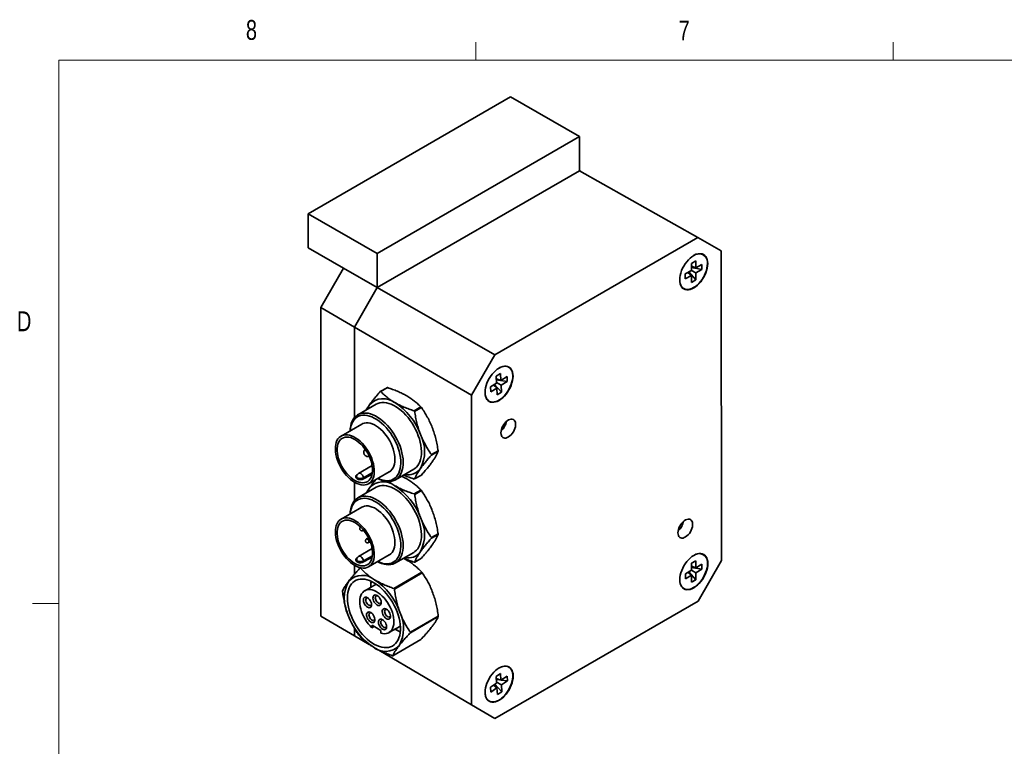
# Model space of a CAD drawing. Header units: millimetres. Extents: x 11 to 421, y 5 to 275.
# Tile 18 of 20: x 11 to 129, y 188 to 275. Entities that reach past the tile are written whole.
import ezdxf

# ---------------------------------------------------------------- set-up
doc = ezdxf.new("R2010")
doc.units = ezdxf.units.MM
doc.styles.add('SLDTEXTSTYLE0', font='TXT', dxfattribs={"width": 0.75})

msp = doc.modelspace()

# ---------------------------------------------------------------- linework, layer by layer
at = {"color": 7, "linetype": 'Continuous', "lineweight": 18}
for p, q in [((65.907, 270.309), (65.907, 272.463)), ((115.913, 270.309), (115.913, 272.463)), ((15.907, 270.309), (415.957, 270.309)), ((15.907, 270.309), (15.907, 9.959)), ((15.907, 205.221), (12.732, 205.221))]:
    msp.add_line(p, q, dxfattribs=at)
at = {"color": 7, "linetype": 'Continuous', "lineweight": 35}
for p, q in [((70.049, 265.927), (45.795, 251.916)), ((78.322, 261.151), (70.049, 265.927)), ((78.322, 261.151), (54.068, 247.14)), ((78.323, 257.069), (78.322, 261.151)), ((54.069, 243.058), (78.323, 257.069)), ((78.323, 257.07), (78.428, 257.01)), ((92.516, 249.077), (78.323, 257.069)), ((45.795, 251.916), (54.068, 247.14)), ((45.795, 251.916), (45.796, 247.834)), ((92.516, 249.077), (68.16, 235.007)), ((95.312, 247.464), (92.516, 249.077)), ((45.796, 247.834), (50.039, 245.385)), ((54.068, 247.14), (54.069, 243.058)), ((93.164, 247.011), (93.009, 247.1)), ((95.322, 210.363), (95.312, 247.464)), ((91.727, 245.968), (92.25, 246.27)), ((91.727, 245.126), (91.727, 245.968)), ((91.727, 245.617), (92.25, 245.429)), ((92.25, 246.27), (92.25, 245.429)), ((92.25, 245.429), (92.979, 245.849)), ((92.979, 245.849), (92.979, 245.245)), ((47.317, 240.669), (50.039, 245.385)), ((50.039, 245.385), (54.069, 243.058)), ((90.999, 244.706), (91.727, 245.126)), ((90.999, 244.102), (90.999, 244.706)), ((91.727, 244.522), (90.999, 244.102)), ((91.302, 244.881), (91.727, 244.522)), ((92.25, 243.983), (91.429, 244.954)), ((92.979, 245.245), (91.727, 245.47)), ((92.25, 244.824), (91.727, 245.126)), ((91.727, 243.681), (91.727, 244.522)), ((92.979, 245.245), (92.25, 244.824)), ((92.25, 244.824), (92.25, 243.983)), ((92.25, 243.983), (91.727, 243.681)), ((54.069, 243.058), (51.348, 238.343)), ((54.069, 243.058), (68.16, 235.007)), ((90.66, 243.029), (90.814, 242.94)), ((51.348, 238.343), (47.317, 240.669)), ((47.317, 240.669), (47.327, 203.686)), ((65.366, 230.166), (51.348, 238.343)), ((51.351, 227.497), (51.348, 238.343)), ((68.16, 235.007), (65.366, 230.166)), ((68.342, 232.442), (68.865, 232.775)), ((68.865, 232.775), (68.902, 231.956)), ((69.829, 233.531), (69.675, 233.62)), ((67.652, 231.161), (68.379, 231.624)), ((68.406, 231.036), (67.997, 231.381)), ((68.966, 230.55), (68.144, 231.474)), ((68.379, 231.624), (68.342, 232.442)), ((68.902, 231.956), (68.355, 232.153)), ((69.656, 231.832), (68.361, 232.031)), ((68.377, 231.681), (68.929, 231.369)), ((68.902, 231.956), (69.629, 232.42)), ((69.656, 231.832), (68.929, 231.369)), ((68.929, 231.369), (68.966, 230.55)), ((69.629, 232.42), (69.656, 231.832)), ((55.243, 231.077), (54.441, 230.614)), ((55.293, 231.081), (54.492, 230.618)), ((65.366, 230.166), (65.377, 193.065)), ((67.679, 230.573), (67.652, 231.161)), ((68.406, 231.036), (67.679, 230.573)), ((68.444, 230.217), (68.406, 231.036)), ((68.966, 230.55), (68.444, 230.217)), ((53.943, 229.097), (51.751, 227.831)), ((67.325, 229.55), (67.479, 229.461)), ((59.309, 228.763), (58.507, 228.3)), ((59.359, 228.7), (58.557, 228.238)), ((52.21, 226.71), (49.735, 225.282)), ((61.367, 223.526), (60.565, 223.063)), ((61.367, 223.459), (60.565, 222.996)), ((53.458, 221.748), (51.842, 220.815)), ((53.035, 219.566), (55.51, 220.995)), ((56.251, 220.037), (58.443, 221.302)), ((51.353, 217.547), (51.353, 219.748)), ((59.359, 220.602), (58.557, 220.139)), ((53.945, 219.145), (51.753, 217.879)), ((59.31, 218.811), (58.508, 218.348)), ((59.36, 218.748), (58.559, 218.285)), ((52.211, 216.758), (49.736, 215.33)), ((52.36, 213.969), (52.425, 214.007)), ((90.223, 214.005), (90.161, 214.041)), ((53.02, 213.091), (52.781, 212.953)), ((53.031, 212.52), (53.225, 212.632)), ((61.368, 213.573), (60.566, 213.11)), ((61.368, 213.506), (60.566, 213.044)), ((53.459, 211.796), (51.843, 210.863)), ((56.252, 210.085), (58.444, 211.35)), ((53.036, 209.614), (55.511, 211.042)), ((57.214, 210.64), (57.723, 210.354)), ((59.36, 210.65), (58.559, 210.187)), ((91.737, 210.045), (92.26, 210.348)), ((92.26, 210.348), (92.26, 209.506)), ((92.528, 205.522), (95.322, 210.363)), ((93.173, 211.089), (93.019, 211.178)), ((51.356, 208.752), (51.355, 209.795)), ((52.012, 209.462), (52.076, 209.499)), ((52.11, 209.492), (52.062, 209.464)), ((56.077, 207.023), (59.424, 208.957)), ((91.009, 208.784), (91.737, 209.204)), ((91.312, 208.959), (91.737, 208.6)), ((92.26, 208.061), (91.439, 209.032)), ((91.737, 209.204), (91.737, 210.045)), ((91.737, 209.695), (92.26, 209.506)), ((92.989, 209.323), (91.737, 209.548)), ((92.26, 208.902), (91.737, 209.204)), ((92.26, 209.506), (92.989, 209.927)), ((92.989, 209.323), (92.26, 208.902)), ((92.26, 208.902), (92.26, 208.061)), ((92.989, 209.927), (92.989, 209.323)), ((59.473, 208.893), (56.126, 206.96)), ((91.009, 208.18), (91.009, 208.784)), ((91.737, 208.6), (91.009, 208.18)), ((91.737, 207.759), (91.737, 208.6)), ((92.26, 208.061), (91.737, 207.759)), ((53.939, 207.545), (52.573, 206.756)), ((53.316, 207.513), (53.316, 207.349)), ((53.319, 207.188), (53.317, 207.442)), ((90.669, 207.107), (90.824, 207.018)), ((68.172, 191.452), (92.528, 205.522)), ((47.327, 203.686), (51.358, 201.359)), ((61.387, 203.647), (58.04, 201.713)), ((58.041, 201.779), (61.389, 203.713)), ((51.358, 201.359), (51.358, 202.226)), ((53.441, 202.312), (53.448, 202.635)), ((53.717, 202.472), (53.441, 202.312)), ((53.448, 202.635), (54.509, 201.99)), ((54.501, 201.667), (54.509, 201.99)), ((55.474, 201.734), (56.84, 202.523)), ((56.359, 202.082), (56.501, 202)), ((51.358, 201.359), (53.105, 200.325)), ((55.941, 198.974), (59.288, 200.907)), ((54.244, 199.651), (65.377, 193.065)), ((69.839, 197.609), (69.685, 197.698)), ((68.32, 196.489), (68.841, 196.841)), ((68.381, 195.686), (68.32, 196.489)), ((68.903, 196.038), (68.339, 196.241)), ((68.816, 196.07), (68.347, 196.134)), ((68.841, 196.841), (68.903, 196.038)), ((68.903, 196.038), (69.628, 196.528)), ((69.673, 195.951), (68.926, 196.054)), ((69.673, 195.951), (68.947, 195.462)), ((69.628, 196.528), (69.673, 195.951)), ((67.656, 195.197), (68.381, 195.686)), ((67.7, 194.62), (67.656, 195.197)), ((68.425, 195.11), (67.7, 194.62)), ((68.425, 195.11), (68.026, 195.446)), ((69.008, 194.659), (68.184, 195.553)), ((68.374, 195.782), (68.947, 195.462)), ((68.487, 194.307), (68.425, 195.11)), ((68.947, 195.462), (69.008, 194.659)), ((67.335, 193.628), (67.489, 193.539)), ((69.008, 194.659), (68.487, 194.307)), ((65.377, 193.065), (68.172, 191.452))]:
    msp.add_line(p, q, dxfattribs=at)
at = {"color": 8, "linetype": 'Continuous', "lineweight": 35}
for p, q in [((51.669, 220.676), (51.709, 220.699)), ((53.49, 220.903), (52.433, 220.293)), ((53.463, 220.735), (52.515, 220.187)), ((51.67, 210.724), (51.711, 210.747)), ((53.491, 210.951), (52.434, 210.341)), ((53.465, 210.782), (52.517, 210.235))]:
    msp.add_line(p, q, dxfattribs=at)
at = {"color": 7, "linetype": 'Continuous', "lineweight": 35, "flags": 128}
for points in [[(92.006, 246.904), (91.787, 246.761), (91.571, 246.587), (91.363, 246.385), (91.166, 246.159), (90.984, 245.913), (90.818, 245.65), (90.674, 245.376), (90.552, 245.095), (90.455, 244.811), (90.384, 244.53), (90.341, 244.256), (90.327, 243.995), (90.341, 243.75), (90.384, 243.526), (90.455, 243.327), (90.552, 243.156), (90.674, 243.015), (90.819, 242.908), (90.984, 242.836), (91.167, 242.801), (91.364, 242.803), (91.572, 242.841), (91.788, 242.916), (92.007, 243.026), (92.226, 243.169), (92.442, 243.343), (92.65, 243.545), (92.847, 243.771), (93.029, 244.017), (93.194, 244.28), (93.339, 244.554), (93.461, 244.836), (93.558, 245.119), (93.629, 245.4), (93.671, 245.674), (93.686, 245.935), (93.671, 246.18), (93.628, 246.404), (93.558, 246.603), (93.46, 246.775), (93.338, 246.915), (93.193, 247.022), (93.028, 247.094), (92.846, 247.129), (92.649, 247.128), (92.44, 247.089), (92.225, 247.014), (92.006, 246.904)], [(93.07, 247.064), (93.056, 247.078), (93.044, 247.089)], [(90.327, 244.006), (90.341, 243.774), (90.384, 243.552), (90.453, 243.355), (90.55, 243.185), (90.67, 243.046), (90.814, 242.94), (90.977, 242.869), (91.158, 242.834), (91.353, 242.836), (91.559, 242.874), (91.772, 242.948), (91.989, 243.057), (92.206, 243.198), (92.419, 243.37), (92.625, 243.57), (92.82, 243.793), (93, 244.037), (93.164, 244.297), (93.307, 244.568), (93.428, 244.847), (93.524, 245.127), (93.594, 245.405), (93.636, 245.676), (93.65, 245.935)], [(90.686, 243.005), (90.702, 243), (90.72, 242.994)], [(68.671, 233.425), (68.452, 233.282), (68.237, 233.108), (68.029, 232.906), (67.832, 232.68), (67.649, 232.434), (67.484, 232.171), (67.339, 231.897), (67.217, 231.615), (67.12, 231.332), (67.05, 231.051), (67.007, 230.777), (66.992, 230.516), (67.007, 230.271), (67.05, 230.047), (67.12, 229.848), (67.218, 229.676), (67.34, 229.536), (67.485, 229.429), (67.65, 229.357), (67.833, 229.322), (68.03, 229.323), (68.238, 229.362), (68.453, 229.437), (68.672, 229.547), (68.892, 229.69), (69.107, 229.864), (69.315, 230.066), (69.512, 230.292), (69.695, 230.538), (69.86, 230.801), (70.004, 231.075), (70.126, 231.357), (70.224, 231.64), (70.294, 231.921), (70.337, 232.195), (70.351, 232.456), (70.337, 232.701), (70.294, 232.925), (70.223, 233.124), (70.126, 233.296), (70.004, 233.436), (69.859, 233.543), (69.694, 233.615), (69.511, 233.65), (69.314, 233.649), (69.106, 233.61), (68.891, 233.535), (68.671, 233.425)], [(68.74, 229.629), (68.955, 229.783), (69.166, 229.966), (69.368, 230.176), (69.558, 230.408), (69.732, 230.658), (69.888, 230.923), (70.023, 231.198), (70.134, 231.478), (70.22, 231.758), (70.279, 232.033), (70.311, 232.3), (70.314, 232.553), (70.288, 232.787), (70.235, 233), (70.155, 233.187), (70.049, 233.345), (69.919, 233.471), (69.767, 233.563), (69.597, 233.621), (69.41, 233.641), (69.21, 233.625), (69.001, 233.573), (68.786, 233.485), (68.663, 233.42)], [(69.736, 233.585), (69.721, 233.599), (69.709, 233.61)], [(66.992, 230.527), (66.995, 230.439), (67.02, 230.205), (67.073, 229.992), (67.154, 229.805), (67.26, 229.648), (67.39, 229.521), (67.541, 229.429), (67.712, 229.372), (67.898, 229.351), (68.098, 229.367), (68.307, 229.419), (68.522, 229.507), (68.74, 229.629)], [(52.853, 228.468), (52.977, 228.752), (53.131, 229.008)], [(53.943, 229.097), (54.135, 229.19), (54.371, 229.264), (54.624, 229.302), (54.89, 229.304), (55.167, 229.27), (55.454, 229.2), (55.747, 229.095), (56.044, 228.956), (56.342, 228.784), (56.639, 228.58), (56.932, 228.347), (57.219, 228.086), (57.496, 227.799), (57.763, 227.49), (58.015, 227.161), (58.251, 226.814), (58.469, 226.453), (58.668, 226.081), (58.844, 225.702), (58.997, 225.318), (59.126, 224.933), (59.229, 224.55), (59.305, 224.173), (59.353, 223.805), (59.374, 223.449), (59.367, 223.109), (59.332, 222.787), (59.27, 222.486), (59.18, 222.209), (59.065, 221.959), (58.924, 221.737), (58.759, 221.545), (58.571, 221.385), (58.443, 221.302)], [(67.351, 229.525), (67.367, 229.52), (67.386, 229.515)], [(50.821, 225.909), (50.841, 226.188), (50.89, 226.5), (50.966, 226.789), (51.069, 227.053), (51.197, 227.29), (51.35, 227.497), (51.527, 227.673), (51.725, 227.816), (51.943, 227.925), (52.179, 227.998), (52.432, 228.037), (52.698, 228.039), (52.975, 228.005), (53.262, 227.935), (53.555, 227.83), (53.852, 227.691), (54.15, 227.518), (54.447, 227.315), (54.74, 227.081), (55.027, 226.82), (55.304, 226.534), (55.571, 226.225), (55.823, 225.895), (56.059, 225.549), (56.277, 225.188), (56.476, 224.816), (56.652, 224.436), (56.805, 224.052), (56.934, 223.667), (57.036, 223.285), (57.113, 222.908), (57.161, 222.54), (57.182, 222.184), (57.175, 221.844), (57.14, 221.522), (57.078, 221.221), (56.988, 220.944), (56.873, 220.693), (56.732, 220.471), (56.567, 220.279), (56.379, 220.12), (56.171, 219.994), (55.943, 219.902), (55.699, 219.846), (55.439, 219.826), (55.167, 219.842), (54.885, 219.894), (54.594, 219.982), (54.299, 220.104), (54.121, 220.193)], [(50.831, 225.915), (50.863, 226.174), (50.926, 226.468), (51.017, 226.739), (51.134, 226.982), (51.277, 227.196), (51.444, 227.379), (51.633, 227.529), (51.843, 227.645), (52.073, 227.725), (52.318, 227.769), (52.578, 227.776), (52.851, 227.747), (53.132, 227.682), (53.42, 227.58), (53.713, 227.444), (54.007, 227.275), (54.299, 227.073), (54.587, 226.842), (54.869, 226.582), (55.141, 226.297), (55.401, 225.989), (55.647, 225.661), (55.876, 225.317), (56.086, 224.958), (56.276, 224.59), (56.443, 224.214), (56.585, 223.835), (56.703, 223.456), (56.794, 223.081), (56.857, 222.713), (56.892, 222.356), (56.899, 222.013), (56.878, 221.687), (56.829, 221.381), (56.751, 221.098), (56.647, 220.841), (56.517, 220.612), (56.362, 220.413), (56.184, 220.247), (55.984, 220.114), (55.764, 220.016), (55.526, 219.954), (55.273, 219.928), (55.006, 219.939), (54.729, 219.986), (54.444, 220.07), (54.153, 220.188), (54.131, 220.199)], [(52.21, 226.71), (52.34, 226.775), (52.542, 226.837), (52.759, 226.864), (52.99, 226.855), (53.231, 226.81), (53.48, 226.731), (53.732, 226.617), (53.987, 226.47), (54.24, 226.292), (54.488, 226.085), (54.729, 225.851), (54.96, 225.594), (55.177, 225.316), (55.379, 225.02), (55.563, 224.711), (55.727, 224.391), (55.868, 224.065), (55.985, 223.737), (56.078, 223.41), (56.143, 223.088), (56.182, 222.775), (56.193, 222.475), (56.176, 222.192), (56.132, 221.928), (56.061, 221.687), (55.963, 221.472), (55.841, 221.285), (55.695, 221.129), (55.527, 221.005), (55.51, 220.995)], [(68.893, 225.659), (68.907, 225.849), (68.949, 226.05), (69.018, 226.255), (69.111, 226.457), (69.226, 226.649), (69.358, 226.826), (69.504, 226.982), (69.658, 227.112), (69.817, 227.212), (69.974, 227.278), (70.124, 227.308), (70.264, 227.302), (70.388, 227.26), (70.492, 227.182), (70.573, 227.072), (70.629, 226.933), (70.657, 226.769), (70.657, 226.586), (70.629, 226.39), (70.573, 226.186), (70.492, 225.982), (70.388, 225.784), (70.264, 225.599), (70.124, 225.431), (69.974, 225.288), (69.817, 225.173), (69.658, 225.089), (69.504, 225.041), (69.358, 225.029), (69.226, 225.053), (69.111, 225.113), (69.018, 225.208), (68.949, 225.333), (68.907, 225.485), (68.893, 225.659)], [(51.385, 219.729), (51.128, 219.894), (50.875, 220.089), (50.627, 220.313), (50.389, 220.562), (50.163, 220.834), (49.952, 221.125), (49.758, 221.432), (49.584, 221.751), (49.431, 222.078), (49.303, 222.409), (49.2, 222.74), (49.123, 223.068), (49.074, 223.388), (49.052, 223.696), (49.059, 223.989), (49.095, 224.262), (49.158, 224.514), (49.248, 224.74), (49.364, 224.938), (49.505, 225.105), (49.668, 225.24), (49.852, 225.34), (50.055, 225.406), (50.274, 225.435), (50.507, 225.427), (50.75, 225.383), (51.001, 225.303), (51.256, 225.188), (51.513, 225.04), (51.769, 224.86), (52.02, 224.65), (52.263, 224.413), (52.495, 224.152), (52.714, 223.871), (52.917, 223.571), (53.102, 223.258), (53.265, 222.934), (53.406, 222.604), (53.522, 222.273), (53.612, 221.942), (53.675, 221.618), (53.71, 221.304), (53.717, 221.003), (53.696, 220.719), (53.647, 220.456), (53.57, 220.217), (53.467, 220.005), (53.338, 219.822), (53.186, 219.671), (53.012, 219.553), (52.818, 219.47), (52.607, 219.423), (52.381, 219.412), (52.143, 219.438), (51.895, 219.5), (51.642, 219.597), (51.385, 219.729)], [(51.385, 219.974), (51.139, 220.133), (50.896, 220.323), (50.659, 220.541), (50.433, 220.784), (50.219, 221.05), (50.021, 221.334), (49.842, 221.633), (49.683, 221.943), (49.548, 222.259), (49.437, 222.578), (49.353, 222.894), (49.296, 223.204), (49.267, 223.504), (49.267, 223.789), (49.296, 224.055), (49.353, 224.299), (49.437, 224.518), (49.548, 224.709), (49.683, 224.869), (49.842, 224.996), (50.021, 225.087), (50.219, 225.143), (50.433, 225.162), (50.659, 225.144), (50.896, 225.09), (51.139, 224.999), (51.385, 224.873), (51.631, 224.715), (51.874, 224.525), (52.11, 224.307), (52.337, 224.063), (52.551, 223.797), (52.748, 223.513), (52.928, 223.214), (53.086, 222.904), (53.222, 222.588), (53.333, 222.27), (53.417, 221.953), (53.474, 221.643), (53.503, 221.344), (53.503, 221.059), (53.474, 220.792), (53.417, 220.548), (53.333, 220.329), (53.222, 220.138), (53.086, 219.979), (52.928, 219.852), (52.748, 219.76), (52.551, 219.704), (52.337, 219.685), (52.11, 219.703), (51.874, 219.758), (51.631, 219.849), (51.385, 219.974)], [(52.855, 218.515), (52.978, 218.8), (53.133, 219.056)], [(53.945, 219.145), (54.136, 219.238), (54.373, 219.312), (54.625, 219.35), (54.891, 219.352), (55.169, 219.318), (55.455, 219.248), (55.748, 219.143), (56.045, 219.004), (56.344, 218.832), (56.641, 218.628), (56.934, 218.395), (57.22, 218.133), (57.498, 217.847), (57.764, 217.538), (58.016, 217.208), (58.252, 216.862), (58.471, 216.501), (58.669, 216.129), (58.845, 215.749), (58.999, 215.365), (59.127, 214.98), (59.23, 214.598), (59.306, 214.221), (59.355, 213.853), (59.376, 213.497), (59.369, 213.157), (59.334, 212.835), (59.271, 212.534), (59.182, 212.257), (59.066, 212.007), (58.925, 211.784), (58.76, 211.593), (58.572, 211.433), (58.444, 211.35)], [(50.823, 215.957), (50.842, 216.236), (50.891, 216.548), (50.967, 216.837), (51.07, 217.101), (51.198, 217.338), (51.352, 217.545), (51.528, 217.721), (51.726, 217.864), (51.944, 217.972), (52.181, 218.046), (52.433, 218.084), (52.699, 218.086), (52.977, 218.052), (53.263, 217.983), (53.556, 217.878), (53.853, 217.738), (54.152, 217.566), (54.449, 217.363), (54.742, 217.129), (55.028, 216.868), (55.306, 216.582), (55.572, 216.272), (55.824, 215.943), (56.06, 215.596), (56.279, 215.235), (56.477, 214.864), (56.653, 214.484), (56.806, 214.1), (56.935, 213.715), (57.038, 213.332), (57.114, 212.955), (57.163, 212.587), (57.184, 212.232), (57.177, 211.891), (57.142, 211.569), (57.079, 211.269), (56.99, 210.992), (56.874, 210.741), (56.733, 210.519), (56.568, 210.327), (56.38, 210.168), (56.172, 210.042), (55.944, 209.95), (55.7, 209.894), (55.44, 209.874), (55.168, 209.89), (54.886, 209.942), (54.596, 210.029), (54.3, 210.152), (54.122, 210.241)], [(50.833, 215.962), (50.864, 216.222), (50.927, 216.516), (51.018, 216.787), (51.135, 217.03), (51.278, 217.244), (51.445, 217.427), (51.634, 217.577), (51.845, 217.692), (52.074, 217.773), (52.32, 217.817), (52.58, 217.824), (52.852, 217.795), (53.133, 217.729), (53.422, 217.628), (53.714, 217.492), (54.008, 217.323), (54.3, 217.121), (54.589, 216.889), (54.87, 216.63), (55.142, 216.345), (55.402, 216.037), (55.648, 215.709), (55.877, 215.364), (56.087, 215.006), (56.277, 214.637), (56.444, 214.262), (56.587, 213.883), (56.704, 213.504), (56.795, 213.129), (56.858, 212.761), (56.894, 212.404), (56.901, 212.061), (56.879, 211.735), (56.83, 211.429), (56.753, 211.146), (56.649, 210.889), (56.518, 210.66), (56.363, 210.461), (56.185, 210.295), (55.985, 210.162), (55.765, 210.064), (55.527, 210.001), (55.274, 209.976), (55.008, 209.986), (54.73, 210.034), (54.445, 210.117), (54.154, 210.236), (54.132, 210.247)], [(52.211, 216.758), (52.341, 216.822), (52.543, 216.885), (52.761, 216.912), (52.991, 216.903), (53.232, 216.858), (53.481, 216.778), (53.734, 216.664), (53.988, 216.517), (54.241, 216.339), (54.49, 216.132), (54.731, 215.899), (54.961, 215.641), (55.179, 215.363), (55.381, 215.068), (55.564, 214.759), (55.728, 214.439), (55.869, 214.113), (55.987, 213.785), (56.079, 213.457), (56.145, 213.136), (56.183, 212.823), (56.194, 212.523), (56.178, 212.239), (56.133, 211.976), (56.062, 211.735), (55.964, 211.519), (55.842, 211.333), (55.696, 211.176), (55.528, 211.052), (55.511, 211.042)], [(51.386, 209.777), (51.129, 209.942), (50.876, 210.137), (50.628, 210.36), (50.39, 210.61), (50.164, 210.881), (49.953, 211.173), (49.759, 211.479), (49.585, 211.798), (49.433, 212.126), (49.304, 212.457), (49.201, 212.788), (49.124, 213.116), (49.075, 213.436), (49.054, 213.744), (49.061, 214.037), (49.096, 214.31), (49.159, 214.562), (49.249, 214.788), (49.365, 214.985), (49.506, 215.153), (49.669, 215.288), (49.854, 215.388), (50.057, 215.454), (50.276, 215.483), (50.508, 215.475), (50.751, 215.431), (51.002, 215.351), (51.258, 215.236), (51.515, 215.088), (51.77, 214.908), (52.021, 214.698), (52.264, 214.461), (52.497, 214.2), (52.716, 213.918), (52.919, 213.619), (53.103, 213.305), (53.266, 212.982), (53.407, 212.652), (53.523, 212.32), (53.613, 211.99), (53.676, 211.666), (53.712, 211.352), (53.719, 211.051), (53.697, 210.767), (53.648, 210.504), (53.571, 210.265), (53.468, 210.053), (53.34, 209.87), (53.187, 209.719), (53.013, 209.601), (52.819, 209.518), (52.608, 209.471), (52.382, 209.46), (52.144, 209.486), (51.896, 209.548), (51.643, 209.645), (51.386, 209.777)], [(51.386, 210.022), (51.14, 210.181), (50.897, 210.37), (50.661, 210.589), (50.434, 210.832), (50.22, 211.098), (50.023, 211.382), (49.843, 211.681), (49.685, 211.991), (49.549, 212.307), (49.438, 212.626), (49.354, 212.942), (49.297, 213.252), (49.268, 213.552), (49.268, 213.837), (49.297, 214.103), (49.354, 214.347), (49.438, 214.566), (49.549, 214.757), (49.685, 214.917), (49.843, 215.043), (50.023, 215.135), (50.22, 215.191), (50.434, 215.21), (50.661, 215.192), (50.897, 215.138), (51.14, 215.047), (51.386, 214.921), (51.632, 214.762), (51.875, 214.573), (52.112, 214.355), (52.338, 214.111), (52.552, 213.845), (52.75, 213.561), (52.929, 213.262), (53.088, 212.952), (53.223, 212.636), (53.334, 212.317), (53.418, 212.001), (53.475, 211.691), (53.504, 211.391), (53.504, 211.107), (53.475, 210.84), (53.418, 210.596), (53.334, 210.377), (53.223, 210.186), (53.088, 210.026), (52.929, 209.9), (52.75, 209.808), (52.552, 209.752), (52.338, 209.733), (52.112, 209.751), (51.875, 209.806), (51.632, 209.896), (51.386, 210.022)], [(90.113, 213.683), (90.127, 213.873), (90.169, 214.074), (90.238, 214.278), (90.331, 214.48), (90.446, 214.673), (90.578, 214.85), (90.724, 215.006), (90.878, 215.136), (91.036, 215.236), (91.193, 215.302), (91.344, 215.332), (91.484, 215.326), (91.608, 215.283), (91.712, 215.206), (91.793, 215.096), (91.849, 214.956), (91.877, 214.793), (91.877, 214.61), (91.849, 214.413), (91.793, 214.21), (91.712, 214.006), (91.608, 213.808), (91.484, 213.622), (91.344, 213.455), (91.193, 213.311), (91.036, 213.196), (90.878, 213.113), (90.724, 213.065), (90.578, 213.052), (90.446, 213.077), (90.331, 213.137), (90.238, 213.231), (90.169, 213.357), (90.127, 213.509), (90.113, 213.683)], [(92.016, 210.982), (91.797, 210.839), (91.581, 210.665), (91.373, 210.463), (91.176, 210.237), (90.993, 209.991), (90.828, 209.728), (90.684, 209.454), (90.562, 209.172), (90.465, 208.889), (90.394, 208.608), (90.351, 208.334), (90.337, 208.073), (90.351, 207.828), (90.394, 207.604), (90.465, 207.405), (90.562, 207.234), (90.684, 207.093), (90.829, 206.986), (90.994, 206.914), (91.177, 206.879), (91.374, 206.881), (91.582, 206.919), (91.798, 206.994), (92.017, 207.104), (92.236, 207.247), (92.451, 207.421), (92.659, 207.623), (92.856, 207.849), (93.039, 208.095), (93.204, 208.358), (93.349, 208.632), (93.471, 208.914), (93.568, 209.197), (93.639, 209.478), (93.681, 209.752), (93.696, 210.013), (93.681, 210.258), (93.638, 210.482), (93.568, 210.681), (93.47, 210.853), (93.348, 210.993), (93.203, 211.1), (93.038, 211.172), (92.855, 211.207), (92.658, 211.206), (92.45, 211.167), (92.235, 211.092), (92.016, 210.982)], [(93.08, 211.142), (93.065, 211.156), (93.054, 211.167)], [(90.337, 208.084), (90.351, 207.852), (90.394, 207.63), (90.463, 207.433), (90.56, 207.263), (90.68, 207.124), (90.824, 207.018), (90.987, 206.947), (91.168, 206.912), (91.363, 206.913), (91.569, 206.952), (91.782, 207.026), (91.999, 207.134), (92.215, 207.276), (92.429, 207.448), (92.634, 207.648), (92.829, 207.871), (93.01, 208.115), (93.174, 208.375), (93.317, 208.646), (93.438, 208.925), (93.534, 209.205), (93.604, 209.483), (93.646, 209.754), (93.66, 210.013)], [(53.754, 207.664), (54.051, 207.467), (54.346, 207.24), (54.634, 206.985), (54.914, 206.704), (55.182, 206.399), (55.438, 206.074), (55.678, 205.731), (55.9, 205.373), (56.103, 205.003), (56.284, 204.625), (56.443, 204.241), (56.577, 203.856), (56.685, 203.473), (56.767, 203.094), (56.822, 202.724), (56.849, 202.366), (56.848, 202.022), (56.819, 201.696), (56.763, 201.39), (56.679, 201.108), (56.569, 200.852), (56.433, 200.623), (56.273, 200.425), (56.091, 200.258), (55.887, 200.125), (55.663, 200.026), (55.422, 199.963), (55.166, 199.935), (54.896, 199.943), (54.616, 199.987), (54.327, 200.067), (54.033, 200.182), (53.735, 200.331), (53.437, 200.512), (53.141, 200.725), (52.849, 200.966), (52.565, 201.235), (52.29, 201.528), (52.028, 201.843), (51.78, 202.178), (51.548, 202.529), (51.336, 202.893), (51.143, 203.267), (50.973, 203.648), (50.827, 204.033), (50.706, 204.418), (50.61, 204.799), (50.542, 205.174), (50.501, 205.538), (50.488, 205.89), (50.503, 206.225), (50.545, 206.541), (50.616, 206.836), (50.713, 207.105), (50.836, 207.348), (50.984, 207.561), (51.155, 207.744), (51.349, 207.894), (51.563, 208.011), (51.795, 208.092), (52.044, 208.138), (52.307, 208.147), (52.583, 208.121), (52.868, 208.059), (53.159, 207.961), (53.456, 207.83), (53.754, 207.664)], [(53.317, 207.442), (53.339, 207.767), (53.354, 207.878)], [(53.441, 202.312), (53.214, 202.537), (52.999, 202.786), (52.798, 203.055), (52.613, 203.341), (52.448, 203.639), (52.305, 203.945), (52.186, 204.256), (52.092, 204.566), (52.024, 204.872), (51.985, 205.169), (51.973, 205.454), (51.99, 205.722), (52.034, 205.969), (52.106, 206.193), (52.205, 206.39), (52.329, 206.557), (52.476, 206.692), (52.644, 206.794), (52.832, 206.86), (53.036, 206.89), (53.253, 206.884), (53.482, 206.841), (53.717, 206.763), (53.957, 206.649), (54.198, 206.503), (54.436, 206.325), (54.669, 206.119), (54.893, 205.887), (55.105, 205.632), (55.302, 205.358), (55.481, 205.069), (55.64, 204.768), (55.777, 204.46), (55.889, 204.149), (55.976, 203.839), (56.036, 203.535), (56.068, 203.241), (56.072, 202.961), (56.048, 202.698), (55.995, 202.457), (55.916, 202.24), (55.81, 202.052), (55.68, 201.893), (55.527, 201.767), (55.353, 201.675), (55.161, 201.618), (54.953, 201.598), (54.732, 201.614), (54.501, 201.667)], [(90.696, 207.083), (90.711, 207.078), (90.73, 207.072)], [(52.889, 204.788), (52.771, 204.876), (52.661, 204.992), (52.564, 205.129), (52.488, 205.279), (52.435, 205.433), (52.409, 205.582), (52.413, 205.718), (52.444, 205.833), (52.502, 205.92), (52.584, 205.973), (52.684, 205.991), (52.796, 205.971), (52.915, 205.915), (53.033, 205.827), (53.144, 205.711), (53.24, 205.574), (53.317, 205.424), (53.369, 205.27), (53.395, 205.121), (53.392, 204.985), (53.36, 204.87), (53.302, 204.784), (53.22, 204.73), (53.121, 204.713), (53.008, 204.732), (52.889, 204.788)], [(53.391, 205.158), (53.38, 205.114), (53.336, 205.035), (53.268, 204.988), (53.182, 204.978), (53.085, 205.004), (52.984, 205.065), (52.888, 205.156), (52.805, 205.27), (52.741, 205.397), (52.702, 205.526), (52.69, 205.648)], [(54.042, 205.05), (53.924, 205.139), (53.814, 205.255), (53.717, 205.392), (53.641, 205.541), (53.588, 205.695), (53.562, 205.845), (53.566, 205.981), (53.597, 206.095), (53.655, 206.182), (53.737, 206.235), (53.837, 206.253), (53.95, 206.233), (54.068, 206.178), (54.186, 206.089), (54.297, 205.973), (54.393, 205.836), (54.47, 205.686), (54.523, 205.532), (54.548, 205.383), (54.545, 205.247), (54.513, 205.133), (54.455, 205.046), (54.374, 204.993), (54.274, 204.975), (54.161, 204.995), (54.042, 205.05)], [(54.544, 205.42), (54.533, 205.376), (54.489, 205.297), (54.421, 205.251), (54.335, 205.24), (54.238, 205.267), (54.137, 205.328), (54.041, 205.419), (53.958, 205.532), (53.894, 205.659), (53.855, 205.788), (53.843, 205.911)], [(53.278, 203.008), (53.16, 203.097), (53.049, 203.213), (52.953, 203.35), (52.876, 203.499), (52.824, 203.653), (52.798, 203.803), (52.801, 203.939), (52.833, 204.053), (52.891, 204.14), (52.973, 204.193), (53.073, 204.211), (53.185, 204.191), (53.304, 204.136), (53.422, 204.047), (53.532, 203.931), (53.629, 203.794), (53.706, 203.644), (53.758, 203.49), (53.784, 203.341), (53.781, 203.205), (53.749, 203.091), (53.691, 203.004), (53.609, 202.95), (53.509, 202.933), (53.397, 202.953), (53.278, 203.008)], [(55.151, 203.412), (55.033, 203.501), (54.923, 203.617), (54.826, 203.754), (54.749, 203.903), (54.697, 204.057), (54.671, 204.207), (54.675, 204.343), (54.706, 204.457), (54.764, 204.544), (54.846, 204.597), (54.946, 204.615), (55.058, 204.595), (55.177, 204.54), (55.295, 204.451), (55.406, 204.335), (55.502, 204.198), (55.579, 204.049), (55.631, 203.894), (55.657, 203.745), (55.654, 203.609), (55.622, 203.495), (55.564, 203.408), (55.482, 203.355), (55.382, 203.337), (55.27, 203.357), (55.151, 203.412)], [(55.653, 203.782), (55.642, 203.738), (55.598, 203.659), (55.53, 203.613), (55.444, 203.602), (55.347, 203.629), (55.246, 203.69), (55.15, 203.781), (55.067, 203.894), (55.003, 204.021), (54.964, 204.151), (54.952, 204.273)], [(53.78, 203.378), (53.769, 203.334), (53.725, 203.255), (53.657, 203.209), (53.571, 203.198), (53.473, 203.225), (53.373, 203.286), (53.277, 203.377), (53.194, 203.49), (53.13, 203.617), (53.091, 203.746), (53.079, 203.869)], [(54.692, 202.148), (54.574, 202.237), (54.463, 202.353), (54.367, 202.49), (54.29, 202.64), (54.237, 202.794), (54.212, 202.943), (54.215, 203.079), (54.247, 203.193), (54.305, 203.28), (54.386, 203.334), (54.486, 203.351), (54.599, 203.331), (54.718, 203.276), (54.836, 203.187), (54.946, 203.071), (55.043, 202.934), (55.119, 202.785), (55.172, 202.631), (55.197, 202.481), (55.194, 202.345), (55.163, 202.231), (55.104, 202.144), (55.023, 202.091), (54.923, 202.073), (54.81, 202.093), (54.692, 202.148)], [(55.194, 202.518), (55.183, 202.474), (55.138, 202.395), (55.07, 202.349), (54.984, 202.338), (54.887, 202.365), (54.787, 202.426), (54.691, 202.517), (54.608, 202.63), (54.544, 202.757), (54.504, 202.887), (54.493, 203.009)], [(56.834, 201.828), (56.563, 201.965), (56.501, 202)], [(68.681, 197.503), (68.462, 197.36), (68.247, 197.186), (68.039, 196.984), (67.842, 196.758), (67.659, 196.512), (67.494, 196.249), (67.349, 195.975), (67.227, 195.693), (67.13, 195.41), (67.059, 195.129), (67.017, 194.855), (67.002, 194.594), (67.017, 194.349), (67.06, 194.125), (67.13, 193.926), (67.228, 193.754), (67.35, 193.614), (67.495, 193.507), (67.66, 193.435), (67.843, 193.4), (68.04, 193.401), (68.248, 193.44), (68.463, 193.515), (68.682, 193.625), (68.901, 193.768), (69.117, 193.942), (69.325, 194.144), (69.522, 194.37), (69.705, 194.616), (69.87, 194.879), (70.014, 195.153), (70.136, 195.434), (70.233, 195.718), (70.304, 195.999), (70.347, 196.273), (70.361, 196.534), (70.347, 196.779), (70.304, 197.003), (70.233, 197.202), (70.136, 197.373), (70.014, 197.514), (69.869, 197.621), (69.704, 197.693), (69.521, 197.728), (69.324, 197.726), (69.116, 197.688), (68.9, 197.613), (68.681, 197.503)], [(67.002, 194.605), (67.008, 194.457), (67.041, 194.227), (67.101, 194.021), (67.188, 193.841), (67.3, 193.691), (67.436, 193.573), (67.592, 193.489), (67.767, 193.441), (67.957, 193.429), (68.16, 193.455), (68.371, 193.516), (68.587, 193.613), (68.804, 193.743), (69.019, 193.904), (69.228, 194.094), (69.427, 194.31), (69.613, 194.547), (69.783, 194.801), (69.934, 195.069), (70.063, 195.346), (70.168, 195.626), (70.247, 195.906), (70.3, 196.179), (70.324, 196.443), (70.32, 196.692), (70.287, 196.921), (70.227, 197.127), (70.14, 197.307), (70.028, 197.457), (69.892, 197.575), (69.736, 197.659), (69.561, 197.707), (69.371, 197.719), (69.168, 197.694), (68.957, 197.632), (68.741, 197.535), (68.673, 197.498)], [(69.746, 197.663), (69.731, 197.677), (69.719, 197.688)], [(67.361, 193.603), (67.377, 193.598), (67.396, 193.593)]]:
    msp.add_lwpolyline(points, dxfattribs=at)
at = {"color": 8, "linetype": 'Continuous', "lineweight": 35, "flags": 128}
for points in [[(52.781, 212.953), (52.839, 212.964), (52.906, 212.941)], [(52.906, 212.941), (52.974, 212.886), (53.031, 212.809), (53.07, 212.721), (53.083, 212.635), (53.07, 212.564), (53.031, 212.52), (53.031, 212.52)]]:
    msp.add_lwpolyline(points, dxfattribs=at)
at = {"color": 7, "linetype": 'Continuous', "lineweight": 35}
for centre, radius, start, end in [((92.639, 246.1), 1.025, 350.72862, 128.75014), ((54.673, 228.311), 2.314, 94.48628, 95.73315), ((55.474, 228.774), 2.314, 94.48628, 95.73315), ((54.807, 227.531), 2.234, 51.6373, 138.58213), ((52.014, 222.787), 7.723, 20.35051, 57.23923), ((51.285, 222.443), 9.299, 38.54818, 39.04155), ((52.087, 222.906), 9.299, 38.54818, 39.04155), ((67.588, 227.433), 2.026, 310.94759, 349.05778), ((55.281, 223.432), 4.467, 332.81042, 27.18958), ((55.144, 223.029), 5.422, 359.64654, 0.35346), ((55.945, 223.492), 5.422, 359.64654, 0.35346), ((51.666, 220.133), 0.784, 11.80306, 57.06716), ((57.765, 222.462), 1.835, 257.0425, 324.29344), ((54.808, 217.578), 2.234, 51.63662, 138.58226), ((58.326, 222.442), 2.314, 274.48628, 275.73315), ((52.015, 212.835), 7.723, 20.35024, 57.23867), ((51.286, 212.491), 9.299, 38.54778, 39.04114), ((52.088, 212.954), 9.299, 38.54778, 39.04114), ((55.282, 213.48), 4.468, 332.81066, 27.18934), ((88.808, 215.457), 2.026, 310.94759, 349.05778), ((55.145, 213.077), 5.422, 359.64655, 0.35345), ((55.947, 213.54), 5.422, 359.64655, 0.35345), ((57.766, 212.51), 1.835, 257.0416, 324.29366), ((51.667, 210.181), 0.784, 11.80288, 57.06659), ((58.327, 212.49), 2.314, 274.486, 275.73288), ((92.649, 210.178), 1.025, 350.72862, 128.75014), ((52.154, 207.066), 2.4, 92.18201, 93.39891), ((52.008, 203.137), 9.427, 37.63556, 38.1244), ((54.407, 205.814), 4.299, 150.74423, 206.59582), ((52.292, 206.3), 2.299, 50.21866, 135.36226), ((57.232, 207.518), 3.916, 174.57637, 180.07003), ((49.409, 201.57), 7.821, 19.59064, 56.16931), ((55.115, 206.569), 5.205, 178.30685, 179.0332), ((48.661, 201.203), 9.427, 37.63556, 38.1244), ((52.898, 205.678), 0.21, 67.48696, 188.14286), ((54.051, 205.94), 0.21, 67.48696, 188.14286), ((55.16, 204.302), 0.21, 67.48696, 188.14286), ((52.933, 202.268), 4.299, 330.74423, 26.59582), ((57.931, 206.512), 7.821, 199.59064, 236.16931), ((53.287, 203.898), 0.21, 67.48696, 188.14286), ((54.701, 203.039), 0.21, 67.48696, 188.14286), ((56.185, 203.8), 5.205, 358.30685, 359.0332), ((58.18, 205.233), 3.64, 237.43251, 248.33805), ((59.291, 207.232), 9.427, 217.63556, 218.1244), ((52.837, 201.867), 5.205, 358.30685, 359.0332), ((55.048, 201.782), 2.299, 230.21866, 315.36226), ((55.798, 201.369), 2.4, 272.18201, 273.39891)]:
    msp.add_arc(centre, radius, start, end, dxfattribs=at)
at = {"color": 8, "linetype": 'Continuous', "lineweight": 35}
for centre, radius, start, end in [((51.945, 220.583), 0.254, 54.69147, 114.01631), ((52.307, 214.055), 0.101, 301.71068, 346.82622), ((51.947, 210.631), 0.254, 54.69088, 114.01576)]:
    msp.add_arc(centre, radius, start, end, dxfattribs=at)
at = {"color": 7, "linetype": 'Continuous', "lineweight": 35}
for points, knots in [([(53.131, 229.008), (53.25, 229.171), (53.428, 229.416), (53.711, 229.767), (54.015, 230.132), (54.269, 230.419), (54.441, 230.614)], [0, 0, 0, 0, 0.3290099, 0.4947163, 0.658013, 1, 1, 1, 1]), ([(54.492, 230.618), (54.61, 230.499), (54.847, 230.261), (55.249, 229.918), (55.691, 229.587), (56.025, 229.384), (56.193, 229.282)], [0, 0, 0, 0, 0.2473228, 0.4954611, 0.7469473, 1, 1, 1, 1]), ([(55.293, 231.081), (55.499, 231.013), (55.912, 230.876), (56.507, 230.644), (57.08, 230.389), (57.431, 230.196), (57.607, 230.099)], [0, 0, 0, 0, 0.2473228, 0.4954611, 0.7469473, 1, 1, 1, 1]), ([(52.75, 228.408), (52.796, 228.489), (52.904, 228.677), (53.049, 228.888), (53.131, 229.008)], [0, 0, 0, 0, 0.4293017, 1, 1, 1, 1]), ([(56.193, 229.282), (56.365, 229.188), (56.709, 228.998), (57.277, 228.744), (57.875, 228.51), (58.296, 228.37), (58.507, 228.3)], [0, 0, 0, 0, 0.2465843, 0.4947308, 0.7468704, 1, 1, 1, 1]), ([(57.607, 230.099), (57.771, 230), (58.099, 229.801), (58.539, 229.473), (58.946, 229.128), (59.188, 228.885), (59.309, 228.763)], [0, 0, 0, 0, 0.2465843, 0.4947308, 0.7468704, 1, 1, 1, 1]), ([(58.557, 228.238), (58.595, 228.003), (58.669, 227.534), (58.822, 226.836), (59.01, 226.144), (59.173, 225.697), (59.255, 225.473)], [0, 0, 0, 0, 0.2473228, 0.4954611, 0.7469473, 1, 1, 1, 1]), ([(59.359, 228.7), (59.484, 228.517), (59.734, 228.149), (60.08, 227.562), (60.399, 226.946), (60.579, 226.509), (60.669, 226.29)], [0, 0, 0, 0, 0.2473228, 0.4954611, 0.7469473, 1, 1, 1, 1]), ([(59.255, 225.473), (59.343, 225.26), (59.519, 224.831), (59.835, 224.219), (60.182, 223.626), (60.437, 223.251), (60.565, 223.063)], [0, 0, 0, 0, 0.2465843, 0.4947308, 0.74687042, 1, 1, 1, 1]), ([(60.669, 226.29), (60.749, 226.072), (60.909, 225.634), (61.097, 224.948), (61.253, 224.244), (61.329, 223.765), (61.367, 223.526)], [0, 0, 0, 0, 0.2465843, 0.4947308, 0.7468704, 1, 1, 1, 1]), ([(52.612, 223.693), (52.604, 223.686), (52.564, 223.654), (52.51, 223.576), (52.46, 223.461), (52.442, 223.331), (52.458, 223.198), (52.508, 223.075), (52.587, 222.972), (52.675, 222.902), (52.763, 222.859), (52.851, 222.831), (52.913, 222.828), (52.948, 222.826)], [0, 0, 0, 0, 0.0283134, 0.1277696, 0.2324328, 0.3405598, 0.4513866, 0.5651837, 0.6696647, 0.7720624, 0.8442719, 0.9137885, 1, 1, 1, 1]), ([(61.367, 223.459), (61.33, 223.369), (61.255, 223.188), (61.102, 222.889), (60.914, 222.566), (60.751, 222.327), (60.669, 222.207)], [0, 0, 0, 0, 0.2473228, 0.4954611, 0.7469473, 1, 1, 1, 1]), ([(52.948, 222.826), (52.993, 222.828), (53.047, 222.831), (53.097, 222.849), (53.106, 222.852)], [0, 0, 0, 0, 0.8374039, 1, 1, 1, 1]), ([(60.565, 222.996), (60.44, 222.855), (60.19, 222.573), (59.844, 222.163), (59.525, 221.764), (59.345, 221.515), (59.255, 221.391)], [0, 0, 0, 0, 0.2473228, 0.4954611, 0.7469473, 1, 1, 1, 1]), ([(60.669, 222.207), (60.582, 222.086), (60.405, 221.842), (60.09, 221.447), (59.742, 221.033), (59.487, 220.746), (59.359, 220.602)], [0, 0, 0, 0, 0.2465843, 0.4947308, 0.7468704, 1, 1, 1, 1]), ([(51.843, 220.813), (51.833, 220.809), (51.791, 220.787), (51.726, 220.728), (51.654, 220.637), (51.627, 220.562), (51.614, 220.525)], [0, 0, 0, 0, 0.0854971, 0.3741988, 0.6896746, 1, 1, 1, 1]), ([(59.255, 221.391), (59.175, 221.274), (59.015, 221.039), (58.827, 220.718), (58.672, 220.415), (58.595, 220.231), (58.557, 220.139)], [0, 0, 0, 0, 0.2465843, 0.4947308, 0.7468704, 1, 1, 1, 1]), ([(52.515, 220.187), (52.465, 220.162), (52.361, 220.111), (52.16, 220.066), (51.965, 220.054), (51.793, 220.084), (51.66, 220.141), (51.557, 220.225), (51.503, 220.326), (51.49, 220.436), (51.517, 220.535), (51.579, 220.618), (51.637, 220.656), (51.669, 220.676)], [0, 0, 0, 0, 0.1042182, 0.2117834, 0.3251884, 0.4135943, 0.5080355, 0.5933581, 0.683825, 0.7711698, 0.8611546, 0.9259741, 1, 1, 1, 1]), ([(53.133, 219.056), (53.221, 219.178), (53.397, 219.422), (53.674, 219.771), (53.869, 220), (53.947, 220.093)], [0, 0, 0, 0, 0.3723947, 0.7471487, 1, 1, 1, 1]), ([(55.437, 219.835), (55.523, 219.769), (55.757, 219.591), (56.025, 219.431), (56.194, 219.33)], [0, 0, 0, 0, 0.3703779, 1, 1, 1, 1]), ([(56.995, 220.466), (57.021, 220.455), (57.239, 220.357), (57.435, 220.245), (57.609, 220.146)], [0, 0, 0, 0, 0.11862262, 1, 1, 1, 1]), ([(58.507, 220.135), (58.302, 220.203), (57.89, 220.341), (57.466, 220.499), (57.256, 220.594), (57.234, 220.604)], [0, 0, 0, 0, 0.4712485, 0.9440512, 1, 1, 1, 1]), ([(57.609, 220.146), (57.772, 220.047), (58.1, 219.849), (58.54, 219.521), (58.947, 219.175), (59.189, 218.932), (59.31, 218.811)], [0, 0, 0, 0, 0.2465843, 0.4947308, 0.7468704, 1, 1, 1, 1]), ([(52.751, 218.456), (52.797, 218.536), (52.905, 218.725), (53.05, 218.936), (53.133, 219.056)], [0, 0, 0, 0, 0.4292798, 1, 1, 1, 1]), ([(56.194, 219.33), (56.366, 219.236), (56.71, 219.046), (57.278, 218.792), (57.877, 218.557), (58.298, 218.418), (58.508, 218.348)], [0, 0, 0, 0, 0.2465843, 0.4947308, 0.7468704, 1, 1, 1, 1]), ([(59.36, 218.748), (59.485, 218.565), (59.736, 218.197), (60.081, 217.61), (60.401, 216.994), (60.58, 216.557), (60.671, 216.338)], [0, 0, 0, 0, 0.24732277, 0.49546115, 0.74694735, 1, 1, 1, 1]), ([(58.559, 218.285), (58.596, 218.051), (58.67, 217.582), (58.823, 216.884), (59.012, 216.192), (59.175, 215.745), (59.256, 215.521)], [0, 0, 0, 0, 0.2473228, 0.4954611, 0.7469473, 1, 1, 1, 1]), ([(60.671, 216.338), (60.75, 216.119), (60.91, 215.682), (61.098, 214.995), (61.254, 214.292), (61.33, 213.813), (61.368, 213.573)], [0, 0, 0, 0, 0.2465843, 0.4947308, 0.7468704, 1, 1, 1, 1]), ([(59.256, 215.521), (59.344, 215.308), (59.52, 214.879), (59.836, 214.267), (60.183, 213.674), (60.439, 213.298), (60.566, 213.11)], [0, 0, 0, 0, 0.2465843, 0.4947308, 0.7468704, 1, 1, 1, 1]), ([(52.078, 214.377), (52.066, 214.368), (52.032, 214.341), (51.996, 214.275), (51.979, 214.187), (51.996, 214.096), (52.043, 214.018), (52.105, 213.969), (52.17, 213.941), (52.213, 213.938), (52.235, 213.936)], [0, 0, 0, 0, 0.07534398, 0.21016428, 0.35605843, 0.50976586, 0.65475508, 0.79248529, 0.89274832, 1, 1, 1, 1]), ([(52.235, 213.936), (52.268, 213.939), (52.312, 213.943), (52.35, 213.965), (52.359, 213.97)], [0, 0, 0, 0, 0.7533447, 1, 1, 1, 1]), ([(52.782, 212.953), (52.778, 212.951), (52.752, 212.938), (52.711, 212.898), (52.668, 212.827), (52.651, 212.738), (52.667, 212.646), (52.714, 212.569), (52.776, 212.519), (52.842, 212.492), (52.884, 212.488), (52.906, 212.487)], [0, 0, 0, 0, 0.0189997, 0.1334676, 0.2598131, 0.3965364, 0.5405818, 0.6764571, 0.8055296, 0.8994901, 1, 1, 1, 1]), ([(52.906, 212.487), (52.94, 212.49), (52.984, 212.494), (53.021, 212.515), (53.031, 212.521)], [0, 0, 0, 0, 0.7533447, 1, 1, 1, 1]), ([(60.566, 213.044), (60.441, 212.903), (60.191, 212.621), (59.846, 212.211), (59.526, 211.812), (59.346, 211.563), (59.256, 211.438)], [0, 0, 0, 0, 0.2473228, 0.4954611, 0.7469473, 1, 1, 1, 1]), ([(61.368, 213.506), (61.331, 213.416), (61.256, 213.236), (61.103, 212.937), (60.915, 212.614), (60.752, 212.375), (60.671, 212.255)], [0, 0, 0, 0, 0.2473228, 0.4954611, 0.7469473, 1, 1, 1, 1]), ([(59.256, 211.438), (59.177, 211.322), (59.016, 211.087), (58.828, 210.766), (58.673, 210.463), (58.597, 210.279), (58.559, 210.187)], [0, 0, 0, 0, 0.2465843, 0.4947308, 0.74687042, 1, 1, 1, 1]), ([(60.671, 212.255), (60.552, 212.092), (60.374, 211.847), (60.091, 211.496), (59.787, 211.131), (59.532, 210.844), (59.36, 210.65)], [0, 0, 0, 0, 0.3290099, 0.4947163, 0.658013, 1, 1, 1, 1]), ([(52.517, 210.235), (52.466, 210.21), (52.363, 210.159), (52.161, 210.114), (51.966, 210.102), (51.794, 210.132), (51.661, 210.189), (51.559, 210.273), (51.504, 210.374), (51.491, 210.484), (51.518, 210.583), (51.58, 210.666), (51.639, 210.704), (51.67, 210.724)], [0, 0, 0, 0, 0.1042182, 0.2117834, 0.3251884, 0.4135943, 0.5080355, 0.5933581, 0.683825, 0.7711698, 0.8611546, 0.9259741, 1, 1, 1, 1]), ([(51.844, 210.861), (51.835, 210.856), (51.792, 210.835), (51.728, 210.776), (51.655, 210.684), (51.628, 210.61), (51.615, 210.573)], [0, 0, 0, 0, 0.0855074, 0.3742054, 0.6896773, 1, 1, 1, 1]), ([(58.508, 210.182), (58.303, 210.251), (57.892, 210.389), (57.467, 210.547), (57.257, 210.642), (57.235, 210.652)], [0, 0, 0, 0, 0.4712428, 0.9440397, 1, 1, 1, 1]), ([(57.723, 210.354), (57.887, 210.25), (58.215, 210.041), (58.654, 209.698), (59.061, 209.337), (59.303, 209.084), (59.424, 208.957)], [0, 0, 0, 0, 0.2465843, 0.4947308, 0.7468704, 1, 1, 1, 1]), ([(50.656, 207.915), (50.747, 208.032), (50.931, 208.266), (51.258, 208.647), (51.617, 209.045), (51.88, 209.323), (52.012, 209.462)], [0, 0, 0, 0, 0.2465843, 0.4947308, 0.7468704, 1, 1, 1, 1]), ([(52.062, 209.464), (52.121, 209.402), (52.296, 209.216), (52.614, 208.911), (53.036, 208.559), (53.425, 208.278), (53.678, 208.12), (53.763, 208.067)], [0, 0, 0, 0, 0.123625, 0.3713256, 0.6211025, 0.8733426, 1, 1, 1, 1]), ([(49.912, 206.723), (49.953, 206.808), (50.035, 206.979), (50.2, 207.263), (50.399, 207.572), (50.57, 207.801), (50.656, 207.915)], [0, 0, 0, 0, 0.2473228, 0.4954611, 0.7469473, 1, 1, 1, 1]), ([(53.763, 208.067), (53.935, 207.967), (54.279, 207.768), (54.846, 207.498), (55.445, 207.248), (55.866, 207.098), (56.077, 207.023)], [0, 0, 0, 0, 0.2465843, 0.4947308, 0.7468704, 1, 1, 1, 1]), ([(59.473, 208.893), (59.595, 208.709), (59.837, 208.341), (60.171, 207.753), (60.479, 207.136), (60.651, 206.699), (60.737, 206.48)], [0, 0, 0, 0, 0.2473228, 0.4954611, 0.7469473, 1, 1, 1, 1]), ([(50.562, 203.889), (50.486, 204.108), (50.334, 204.546), (50.158, 205.233), (50.014, 205.937), (49.945, 206.417), (49.911, 206.657)], [0, 0, 0, 0, 0.2465843, 0.4947308, 0.7468704, 1, 1, 1, 1]), ([(56.126, 206.96), (56.16, 206.725), (56.227, 206.255), (56.368, 205.557), (56.544, 204.864), (56.7, 204.417), (56.777, 204.192)], [0, 0, 0, 0, 0.2473228, 0.4954611, 0.7469473, 1, 1, 1, 1]), ([(60.737, 206.48), (60.813, 206.261), (60.965, 205.823), (61.142, 205.136), (61.286, 204.432), (61.354, 203.953), (61.389, 203.713)], [0, 0, 0, 0, 0.2465843, 0.4947308, 0.7468704, 1, 1, 1, 1]), ([(56.777, 204.192), (56.861, 203.979), (57.03, 203.55), (57.334, 202.936), (57.67, 202.343), (57.917, 201.967), (58.041, 201.779)], [0, 0, 0, 0, 0.2465843, 0.4947308, 0.7468704, 1, 1, 1, 1]), ([(51.826, 201.476), (51.705, 201.66), (51.462, 202.028), (51.128, 202.616), (50.82, 203.233), (50.649, 203.67), (50.562, 203.889)], [0, 0, 0, 0, 0.2473228, 0.4954611, 0.7469473, 1, 1, 1, 1]), ([(61.387, 203.647), (61.346, 203.561), (61.264, 203.39), (61.1, 203.106), (60.9, 202.798), (60.729, 202.569), (60.644, 202.454)], [0, 0, 0, 0, 0.2473228, 0.4954611, 0.7469473, 1, 1, 1, 1]), ([(60.644, 202.454), (60.52, 202.297), (60.334, 202.062), (60.041, 201.725), (59.727, 201.372), (59.465, 201.095), (59.288, 200.907)], [0, 0, 0, 0, 0.3290099, 0.4947163, 0.658013, 1, 1, 1, 1]), ([(53.576, 200.015), (53.413, 200.119), (53.085, 200.328), (52.645, 200.671), (52.238, 201.032), (51.997, 201.286), (51.876, 201.412)], [0, 0, 0, 0, 0.2465843, 0.4947308, 0.7468704, 1, 1, 1, 1]), ([(58.04, 201.713), (57.911, 201.577), (57.653, 201.305), (57.297, 200.909), (56.965, 200.525), (56.778, 200.286), (56.684, 200.166)], [0, 0, 0, 0, 0.2473228, 0.4954611, 0.7469473, 1, 1, 1, 1]), ([(55.89, 198.971), (55.684, 199.044), (55.271, 199.191), (54.677, 199.439), (54.103, 199.709), (53.752, 199.913), (53.576, 200.015)], [0, 0, 0, 0, 0.2473228, 0.4954611, 0.7469473, 1, 1, 1, 1]), ([(56.684, 200.166), (56.6, 200.054), (56.433, 199.83), (56.233, 199.523), (56.066, 199.235), (55.983, 199.061), (55.941, 198.974)], [0, 0, 0, 0, 0.2465843, 0.4947308, 0.7468704, 1, 1, 1, 1])]:
    msp.add_open_spline(points, degree=3, knots=knots, dxfattribs=at)
at = {"color": 8, "linetype": 'Continuous', "lineweight": 35}
for points, knots in [([(52.433, 220.293), (52.39, 220.271), (52.321, 220.236), (52.2, 220.203), (52.089, 220.186), (51.978, 220.184), (51.857, 220.2), (51.737, 220.243), (51.653, 220.318), (51.611, 220.395), (51.598, 220.462), (51.61, 220.506), (51.615, 220.524)], [0, 0, 0, 0, 0.1341321, 0.216779, 0.3099311, 0.4039796, 0.4871645, 0.6198466, 0.7527284, 0.8358602, 0.9297554, 1, 1, 1, 1]), ([(52.434, 210.341), (52.391, 210.319), (52.322, 210.284), (52.201, 210.251), (52.091, 210.234), (51.979, 210.232), (51.858, 210.248), (51.738, 210.291), (51.654, 210.366), (51.613, 210.443), (51.6, 210.51), (51.611, 210.554), (51.616, 210.572)], [0, 0, 0, 0, 0.13413268, 0.21677987, 0.30993235, 0.40398124, 0.48716648, 0.61984913, 0.75273156, 0.83586371, 0.92975927, 1, 1, 1, 1])]:
    msp.add_open_spline(points, degree=3, knots=knots, dxfattribs=at)
at = {"color": 7, "linetype": 'Continuous', "lineweight": 35}
for points in [[(52.515, 220.187), (52.506, 220.191), (52.489, 220.2), (52.463, 220.226), (52.443, 220.259), (52.436, 220.282), (52.433, 220.293)], [(52.517, 210.235), (52.508, 210.239), (52.49, 210.248), (52.465, 210.274), (52.444, 210.307), (52.438, 210.33), (52.434, 210.341)]]:
    msp.add_open_spline(points, degree=3, dxfattribs=at)

# ---------------------------------------------------------------- texts
at = {"color": 7, "linetype": 'Continuous', "lineweight": 0, "char_height": 2.381, "attachment_point": 1, "style": 'SLDTEXTSTYLE0'}
for s, insert in [('8', (38.331, 275.12)), ('7', (90.195, 275.048)), ('D', (10.887, 240.222))]:
    msp.add_mtext(s, dxfattribs=dict(at, insert=insert))

doc.saveas('drawing.dxf')
